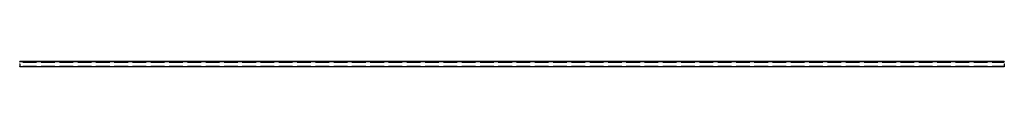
# Model space of a CAD drawing. Header units: millimetres. Extents: x 0 to 5800, y -33 to 0.
import ezdxf

# ---------------------------------------------------------------- set-up
doc = ezdxf.new("R2010")
doc.units = ezdxf.units.MM
doc.header["$LTSCALE"] = 10
doc.linetypes.add('ALLCAD_Strich', pattern=[0.2, 0.15, -0.05])
doc.layers.add('BESCH_KONT_sich_schn_ansi_2d', color=40, linetype='Continuous')

msp = doc.modelspace()

# ---------------------------------------------------------------- linework, layer by layer
at = {"layer": 'BESCH_KONT_sich_schn_ansi_2d', "linetype": 'ALLCAD_Strich', "extrusion": (0, 1, -2e-16)}
for p, q in [((0, 0, 17), (5800, 0, 17)), ((0, -1, 17), (0, 0, 17)), ((5800, 0, 17), (5800, -1, 17)), ((0, -1, 17), (0, -31.5, 17)), ((5800, -1, 17), (0, -1, 17)), ((0, -2.5, 17), (5800, -2.5, 17)), ((0, -4.5, 17), (5800, -4.5, 17)), ((0, -4.5, 17), (0, -4.5, 17)), ((0, -4.5, 17), (0, -4.5, 17)), ((0, -4.5, 17), (0, -4.5, 17)), ((0, -4.5, 17), (0, -4.5, 17)), ((0, -4.5, 17), (0, -4.5, 17)), ((0, -4.5, 17), (0, -4.5, 17)), ((0, -4.5, 17), (0, -4.5, 17)), ((0, -4.5, 17), (0, -4.5, 17)), ((0, -4.5, 17), (0, -4.5, 17)), ((0, -4.5, 17), (0, -4.5, 17)), ((0, -4.5, 17), (0, -4.5, 17)), ((0, -4.5, 17), (0, -4.5, 17)), ((0, -4.5, 17), (0, -4.5, 17)), ((0, -4.5, 17), (0, -4.5, 17)), ((0, -4.5, 17), (0, -4.5, 17)), ((0, -4.5, 17), (0, -4.5, 17)), ((0, -4.5, 17), (0, -4.5, 17)), ((0, -4.5, 17), (0, -4.5, 17)), ((0, -4.5, 17), (0, -4.5, 17)), ((0, -4.5, 17), (0, -4.5, 17)), ((0, -4.5, 17), (0, -4.5, 17)), ((0, -4.5, 17), (0, -4.5, 17)), ((0, -4.5, 17), (0, -4.5, 17)), ((0, -5, 17), (5800, -5, 17)), ((0, -28.5, 17), (5800, -28.5, 17)), ((0, -29.5, 17), (5800, -29.5, 17)), ((0, -30, 17), (5800, -30, 17)), ((0, -31, 17), (5800, -31, 17)), ((0, -33, 17), (0, -31.5, 17)), ((0, -31.5, 17), (5800, -31.5, 17)), ((5800, -33, 17), (0, -33, 17)), ((5800, -1, 17), (5800, -31.5, 17)), ((5800, -31.5, 17), (5800, -33, 17))]:
    msp.add_line(p, q, dxfattribs=at)
at = {"layer": 'BESCH_KONT_sich_schn_ansi_2d', "linetype": 'ALLCAD_Strich', "extrusion": (0, -2e-16, -1)}
for radius, start, end in [(0.00271, 270, 360), (0.00271, 0, 90), (0.00116, 180, 270), (0.00116, 90, 180), (0.00271, 270, 360), (0.00271, 0, 90), (0.00116, 180, 270), (0.00116, 90, 180), (0.00093, 180, 270), (0.00093, 90, 180)]:
    msp.add_arc((0, -4.5, -17), radius, start, end, dxfattribs=at)
at = {"layer": 'BESCH_KONT_sich_schn_ansi_2d', "linetype": 'ALLCAD_Strich'}
for radius, start, end in [(0.00116, 90, 180), (0.00116, 180, 270), (0.00271, 0, 90), (0.00271, 270, 360), (0.00116, 90, 180), (0.00116, 180, 270), (0.00271, 0, 90), (0.00271, 270, 360), (0.00217, 0, 90), (0.00217, 270, 0)]:
    msp.add_arc((0, -4.5, 17), radius, start, end, dxfattribs=at)

doc.saveas('drawing.dxf')
